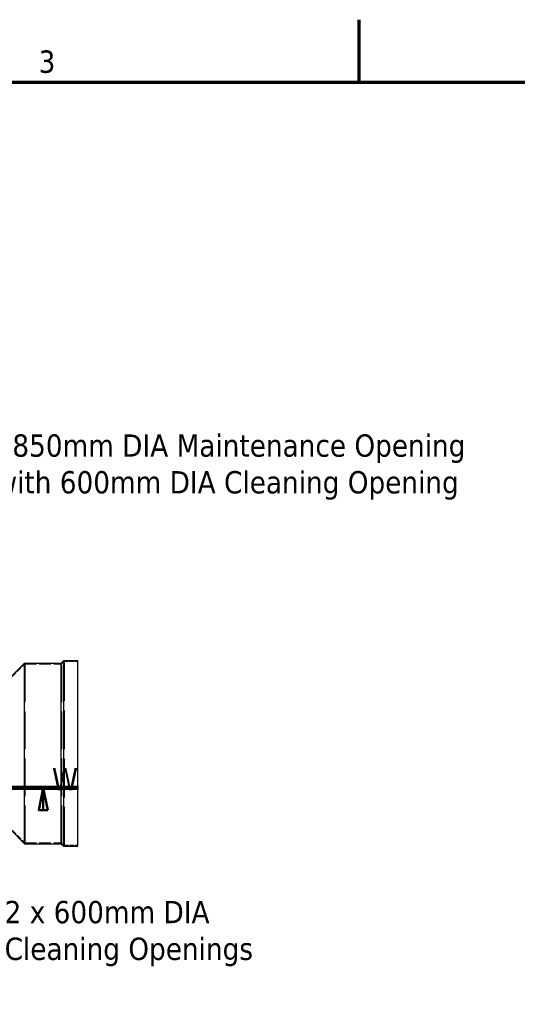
# Model space of a CAD drawing. Header units: millimetres. Extents: x -122 to 329287, y -2042 to 18239.
# Tile 34 of 39: x 14758 to 18161, y 11326 to 18056. Entities that reach past the tile are written whole.
import ezdxf

# ---------------------------------------------------------------- set-up
doc = ezdxf.new("R2010")
doc.units = ezdxf.units.MM
doc.header["$LTSCALE"] = 61
doc.linetypes.add('CHAIN', pattern=[0.3543, 0.2362, -0.0295, 0.0591, -0.0295])
doc.linetypes.add('DASHED', pattern=[0.2068, 0.1655, -0.0413])
for name, color, linetype, lineweight in [('Border (Draken)', 7, 'Continuous', 70), ('Hidden (Draken)', 7, 'DASHED', 35), ('Section Line (Draken)', 7, 'CHAIN', 50), ('Symbol (Draken)', 7, 'Continuous', 25), ('Visible (Draken)', 7, 'Continuous', 25)]:
    doc.layers.add(name, color=color, linetype=linetype, lineweight=lineweight)
doc.styles.add('Draken Note Text', font='tahoma.ttf')
doc.dimstyles.new('Draken Metric$7', dxfattribs={"dimscale": 61, "dimtxt": 2.5, "dimasz": 2.5, "dimexe": 3.175, "dimexo": 1, "dimgap": 0.762, "dimtad": 1, "dimtoh": 1, "dimdec": 1, "dimrnd": 1e-08, "dimzin": 0, "dimdsep": 46, "dimtxsty": 'Draken Note Text', "dimcen": 0.09, "dimdle": 10, "dimclrd": 256, "dimclre": 256, "dimclrt": 256, "dimadec": 1, "dimazin": 0, "dimtfac": 1.40208, "dimtdec": 1, "dimtmove": 0, "dimatfit": 3, "dimfxl": 1, "dimtolj": 1, "dimtzin": 0, "dimlwd": -1, "dimlwe": -1, "dimarcsym": 0})

# ---------------------------------------------------------------- blocks, each defined once
blk = doc.blocks.new('Borders Border (Draken)')
at = {"layer": 'Border (Draken)'}
for p, q in [((280, 289), (280, 296)), ((8, 289), (412, 289))]:
    blk.add_line(p, q, dxfattribs=at)
at = {"layer": 'Symbol (Draken)', "insert": (245, 290), "char_height": 2.5, "attachment_point": 8, "style": 'Draken Note Text'}
blk.add_mtext('3', dxfattribs=at)
blk = doc.blocks.new('2dTransSection0')
at = {"layer": 'Section Line (Draken)', "linetype": 'CHAIN', "ltscale": 33.521175}
blk.add_line((181.26, 209.93), (248.52, 209.93), dxfattribs=at)
at = {"layer": 'Section Line (Draken)', "linetype": 'Continuous', "lineweight": 100}
for p, q in [((181.26, 209.93), (189.13, 209.93)), ((240.64, 209.93), (248.52, 209.93))]:
    blk.add_line(p, q, dxfattribs=at)
at = {"layer": 'Section Line (Draken)', "linetype": 'Continuous'}
for p, q in [((185.2, 209.93), (184.7, 207.43)), ((185.2, 207.43), (185.2, 209.93)), ((185.7, 207.43), (185.2, 209.93)), ((244.58, 209.93), (244.08, 207.43)), ((244.58, 207.43), (244.58, 209.93)), ((245.08, 207.43), (244.58, 209.93)), ((184.7, 207.43), (185.7, 207.43)), ((185.2, 203.56), (185.2, 207.43)), ((244.08, 207.43), (245.08, 207.43)), ((244.58, 208.32), (244.58, 207.43))]:
    blk.add_line(p, q, dxfattribs=at)
at = {"layer": 'Section Line (Draken)', "linetype": 'Continuous', "flags": 128}
for points in [[(185.7, 207.43), (185.2, 209.93), (184.7, 207.43), (185.7, 207.43)], [(245.08, 207.43), (244.58, 209.93), (244.08, 207.43), (245.08, 207.43)]]:
    blk.add_lwpolyline(points, dxfattribs=at)
at = {"layer": 'Section Line (Draken)'}
for points in [[(185.7, 207.43), (185.2, 209.93), (184.7, 207.43), (185.7, 207.43)], [(245.08, 207.43), (244.58, 209.93), (244.08, 207.43), (245.08, 207.43)]]:
    blk.add_solid(points, dxfattribs=at)
at = {"layer": 'Section Line (Draken)', "char_height": 2.5, "attachment_point": 7, "style": 'Draken Note Text'}
for insert in [(245.56, 209.63), (183.69, 197.56)]:
    blk.add_mtext('W', dxfattribs=dict(at, insert=insert))

msp = doc.modelspace()

# ---------------------------------------------------------------- linework, layer by layer
at = {"layer": 'Hidden (Draken)', "ltscale": 0.772294}
for p, q in [((15044.18, 13653.1), (15061.68, 13670.6)), ((15044.18, 12428.1), (15061.68, 12410.6))]:
    msp.add_line(p, q, dxfattribs=at)
at = {"layer": 'Hidden (Draken)', "ltscale": 26.149223}
msp.add_line((15061.68, 12410.6), (15061.68, 13670.6), dxfattribs=at)
at = {"layer": 'Hidden (Draken)', "ltscale": 2.964796}
for p, q in [((15061.68, 13670.6), (15156.68, 13670.6)), ((15061.68, 12410.6), (15156.68, 12410.6))]:
    msp.add_line(p, q, dxfattribs=at)
at = {"layer": 'Hidden (Draken)', "ltscale": 3.861871}
for p, q in [((14706.68, 13565.6), (14794.18, 13653.1)), ((14706.68, 12515.6), (14794.18, 12428.1))]:
    msp.add_line(p, q, dxfattribs=at)
at = {"layer": 'Hidden (Draken)', "ltscale": 25.422857}
for p, q in [((14794.18, 12428.1), (14794.18, 13653.1)), ((15044.18, 12428.1), (15044.18, 13653.1))]:
    msp.add_line(p, q, dxfattribs=at)
at = {"layer": 'Hidden (Draken)', "ltscale": 7.802259}
for p, q in [((14794.18, 13653.1), (15044.18, 13653.1)), ((14794.18, 12428.1), (15044.18, 12428.1))]:
    msp.add_line(p, q, dxfattribs=at)
at = {"layer": 'Visible (Draken)'}
for p, q in [((15042.11, 13658.1), (15059.61, 13675.6)), ((15059.61, 12405.6), (15059.61, 13675.6)), ((15059.61, 13675.6), (15156.68, 13675.6)), ((15156.68, 12405.6), (15156.68, 13675.6)), ((14704.61, 13570.6), (14792.11, 13658.1)), ((14792.11, 12423.1), (14792.11, 13658.1)), ((14792.11, 13658.1), (15042.11, 13658.1)), ((15042.11, 12423.1), (15042.11, 13658.1)), ((14704.61, 12510.6), (14792.11, 12423.1)), ((14792.11, 12423.1), (15042.11, 12423.1)), ((15042.11, 12423.1), (15059.61, 12405.6)), ((15059.61, 12405.6), (15156.68, 12405.6))]:
    msp.add_line(p, q, dxfattribs=at)

# ---------------------------------------------------------------- block references
at = {"xscale": 61, "yscale": 61, "zscale": 61}
msp.add_blockref('Borders Border (Draken)', (0, 0), dxfattribs=at)
at = {"layer": 'Section Line (Draken)', "xscale": 61, "yscale": 61, "zscale": 61}
msp.add_blockref('2dTransSection0', (0, 0), dxfattribs=at)

# ---------------------------------------------------------------- texts
at = {"layer": 'Symbol (Draken)', "char_height": 152.5, "attachment_point": 1, "line_spacing_factor": 0.987884, "style": 'Draken Note Text'}
for s, insert, width in [('\\fTahoma|b0|i0;1850mm DIA Maintenance Opening  \\P\\fTahoma|b0|i0;with 600mm DIA Cleaning Opening\\P\\fTahoma|b0|i0; \\P\\fTahoma|b0|i0; \\P\\fTahoma|b0|i0; \\P\\fTahoma|b0|i0; \\P\\fTahoma|b0|i0; \\P', (14593.75, 15221.51), 3424.3293), ('\\fTahoma|b0|i0;2 x 600mm DIA \\P\\fTahoma|b0|i0;Cleaning Openings\\P\\fTahoma|b0|i0; \\P\\fTahoma|b0|i0; \\P\\fTahoma|b0|i0; \\P\\fTahoma|b0|i0; \\P\\fTahoma|b0|i0; \\P\\fTahoma|b0|i0; \\P', (14655.33, 12032.54), 1723.4724)]:
    msp.add_mtext(s, dxfattribs=dict(at, insert=insert, width=width))

# ---------------------------------------------------------------- leaders
at = {"layer": 'Symbol (Draken)', "annotation_type": 0, "has_hookline": 1, "hookline_direction": 0}
for points, text_width in [([(13888.98, 14608.27), (14394.76, 15145.26), (14547.26, 15145.26)], 3257.09), ([(14153.55, 12458.4), (14502.83, 11959.5), (14608.85, 11956.29)], 1713.14)]:
    msp.add_leader(points, dimstyle='Draken Metric$7', override={"dimtad": 0}, dxfattribs=dict(at, text_width=text_width))

doc.saveas('drawing.dxf')
